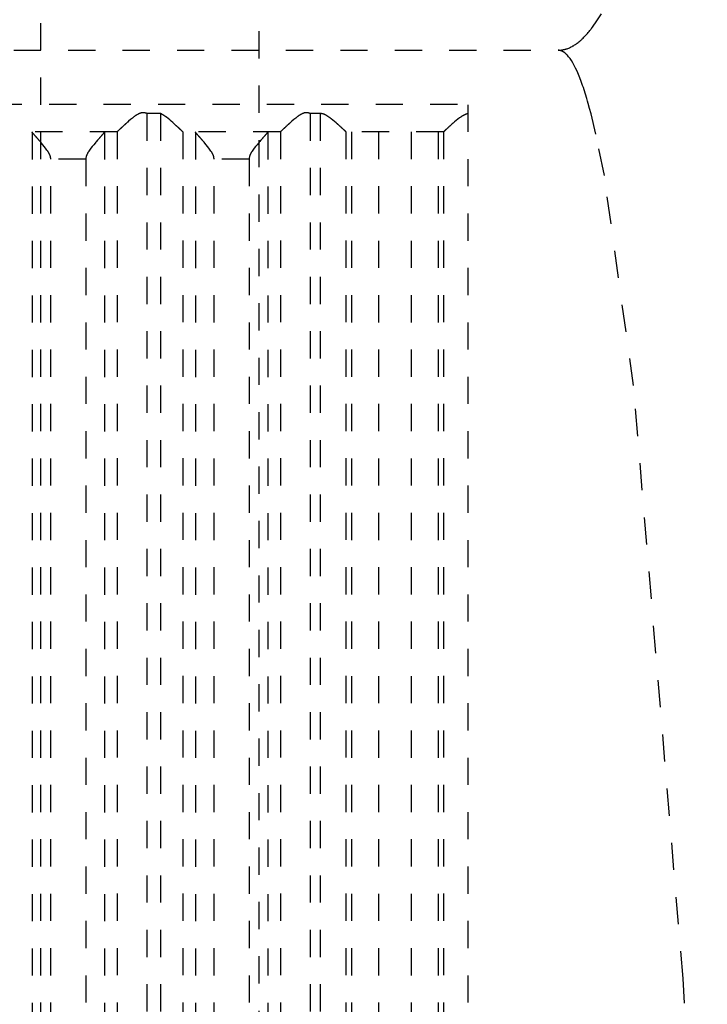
# Model space of a CAD drawing. Extents: x -70 to 70, y -1 to 596.
# Tile 8 of 13: x 7 to 32, y 216 to 253. Entities that reach past the tile are written whole.
import ezdxf

# ---------------------------------------------------------------- set-up
doc = ezdxf.new("R2010")
doc.units = 0
doc.linetypes.add('DASHED', pattern=[2, 1, -1])
doc.layers.add('AM_3', color=7, linetype='DASHED')

msp = doc.modelspace()

# ---------------------------------------------------------------- linework, layer by layer
at = {"layer": 'AM_3', "color": 6, "linetype": 'DASHED'}
for p, q in [((8, 167.5), (8, 394.5)), ((16, 394.2), (16, 134)), ((-27, 251.5), (27, 251.5)), ((-23.7, 249.517), (23.7, 249.517)), ((23.7, 202.5), (23.7, 249.517)), ((12.392, 249.174), (11.891, 249.174)), ((11.891, 249.174), (11.891, 202.5)), ((12.392, 249.174), (12.392, 202.5)), ((18.26, 249.174), (17.891, 249.174)), ((17.891, 249.174), (17.891, 202.5)), ((18.26, 249.174), (18.26, 202.5)), ((10.79, 248.5), (7.217, 248.5)), ((7.674, 248.49), (7.674, 202.51)), ((10.333, 248.49), (10.333, 202.51)), ((10.797, 248.503), (10.797, 202.5)), ((13.21, 248.503), (13.21, 202.5)), ((16.79, 248.5), (13.217, 248.5)), ((13.674, 248.49), (13.674, 202.51)), ((16.333, 248.49), (16.333, 202.51)), ((16.797, 248.503), (16.797, 202.5)), ((19.206, 248.503), (19.206, 202.5)), ((22.787, 248.5), (19.213, 248.5)), ((19.404, 248.5), (19.404, 202.5)), ((20.4, 248.5), (20.4, 202.5)), ((21.6, 248.5), (21.6, 202.5)), ((22.596, 248.5), (22.596, 202.5)), ((22.794, 248.503), (22.794, 202.5)), ((9.649, 247.5), (8.358, 247.5)), ((8.358, 203.5), (8.358, 247.5)), ((9.649, 247.5), (9.649, 203.5)), ((15.649, 247.5), (14.358, 247.5)), ((14.358, 203.5), (14.358, 247.5)), ((15.649, 247.5), (15.649, 203.5))]:
    msp.add_line(p, q, dxfattribs=at)
for points in [[(27, 251.5, 0), (27.016, 251.5, 0), (27.047, 251.501, 0), (27.078, 251.503, 0), (27.094, 251.505, 0), (27.109, 251.506, 0), (27.14, 251.51, 0), (27.172, 251.516, 0), (27.203, 251.522, 0), (27.234, 251.529, 0), (27.265, 251.537, 0), (27.281, 251.542, 0), (27.296, 251.547, 0), (27.328, 251.557, 0), (27.359, 251.568, 0), (27.39, 251.581, 0), (27.421, 251.594, 0), (27.452, 251.608, 0), (27.468, 251.616, 0), (27.484, 251.624, 0), (27.515, 251.64, 0), (27.546, 251.658, 0), (27.561, 251.667, 0), (27.577, 251.677, 0), (27.608, 251.696, 0), (27.639, 251.717, 0), (27.655, 251.727, 0), (27.671, 251.738, 0), (27.702, 251.761, 0), (27.733, 251.785, 0), (27.764, 251.81, 0), (27.795, 251.835, 0), (27.826, 251.862, 0), (27.842, 251.876, 0), (27.858, 251.89, 0), (27.889, 251.919, 0), (27.92, 251.949, 0), (27.951, 251.98, 0), (27.982, 252.012, 0), (28.013, 252.045, 0), (28.029, 252.062, 0), (28.045, 252.079, 0), (28.076, 252.114, 0), (28.107, 252.15, 0), (28.138, 252.187, 0), (28.169, 252.225, 0), (28.2, 252.264, 0), (28.216, 252.284, 0), (28.231, 252.305, 0), (28.263, 252.346, 0), (28.294, 252.388, 0), (28.403, 252.544, 0), (28.589, 252.841, 0)], [(32.483, 202.5, 0), (31.591, 217.389, 0), (29.774, 239.176, 0), (28.7, 246.892, 0), (28.391, 248.414, 0), (28.211, 249.162, 0), (28.16, 249.357, 0), (28.108, 249.543, 0), (28.083, 249.633, 0), (28.057, 249.721, 0), (28.005, 249.89, 0), (27.954, 250.051, 0), (27.928, 250.128, 0), (27.902, 250.203, 0), (27.851, 250.347, 0), (27.799, 250.483, 0), (27.774, 250.547, 0), (27.748, 250.61, 0), (27.696, 250.728, 0), (27.645, 250.838, 0), (27.593, 250.94, 0), (27.542, 251.033, 0), (27.49, 251.118, 0), (27.464, 251.157, 0), (27.438, 251.194, 0), (27.387, 251.262, 0), (27.357, 251.297, 0), (27.348, 251.307, 0), (27.34, 251.316, 0), (27.335, 251.321, 0), (27.331, 251.326, 0), (27.322, 251.335, 0), (27.314, 251.343, 0), (27.305, 251.352, 0), (27.297, 251.36, 0), (27.288, 251.368, 0), (27.284, 251.372, 0), (27.279, 251.376, 0), (27.271, 251.383, 0), (27.262, 251.391, 0), (27.254, 251.398, 0), (27.245, 251.404, 0), (27.236, 251.411, 0), (27.232, 251.414, 0), (27.228, 251.417, 0), (27.219, 251.424, 0), (27.211, 251.429, 0), (27.202, 251.435, 0), (27.193, 251.44, 0), (27.185, 251.446, 0), (27.181, 251.448, 0), (27.176, 251.451, 0), (27.168, 251.455, 0), (27.159, 251.46, 0), (27.155, 251.462, 0), (27.15, 251.464, 0), (27.142, 251.468, 0), (27.133, 251.472, 0), (27.129, 251.474, 0), (27.125, 251.475, 0), (27.116, 251.479, 0), (27.107, 251.482, 0), (27.099, 251.484, 0), (27.09, 251.487, 0), (27.082, 251.489, 0), (27.077, 251.49, 0), (27.073, 251.492, 0), (27.064, 251.493, 0), (27.056, 251.495, 0), (27.047, 251.496, 0), (27.039, 251.498, 0), (27.03, 251.499, 0), (27.026, 251.499, 0), (27.021, 251.499, 0), (27.013, 251.5, 0), (27.004, 251.5, 0), (27, 251.5, 0)], [(11.891, 249.174, 0), (11.884, 249.176, 0), (11.871, 249.182, 0), (11.857, 249.187, 0), (11.85, 249.189, 0), (11.843, 249.191, 0), (11.828, 249.195, 0), (11.814, 249.198, 0), (11.799, 249.201, 0), (11.783, 249.203, 0), (11.768, 249.204, 0), (11.76, 249.204, 0), (11.751, 249.204, 0), (11.735, 249.204, 0), (11.72, 249.202, 0), (11.705, 249.2, 0), (11.69, 249.198, 0), (11.675, 249.194, 0), (11.668, 249.192, 0), (11.661, 249.19, 0), (11.647, 249.186, 0), (11.633, 249.181, 0), (11.626, 249.178, 0), (11.619, 249.175, 0), (11.606, 249.17, 0), (11.592, 249.163, 0), (11.586, 249.16, 0), (11.579, 249.157, 0), (11.566, 249.15, 0), (11.553, 249.143, 0), (11.54, 249.136, 0), (11.527, 249.128, 0), (11.514, 249.12, 0), (11.508, 249.116, 0), (11.502, 249.112, 0), (11.489, 249.104, 0), (11.476, 249.096, 0), (11.464, 249.087, 0), (11.452, 249.078, 0), (11.439, 249.069, 0), (11.433, 249.065, 0), (11.427, 249.06, 0), (11.414, 249.051, 0), (11.402, 249.042, 0), (11.36, 249.009, 0), (11.288, 248.95, 0), (11.219, 248.891, 0), (11.186, 248.862, 0), (11.18, 248.857, 0), (11.17, 248.847, 0), (11.159, 248.838, 0), (11.154, 248.833, 0), (11.148, 248.828, 0), (11.138, 248.819, 0), (11.127, 248.81, 0), (11.117, 248.8, 0), (11.107, 248.791, 0), (11.097, 248.782, 0), (11.092, 248.777, 0), (11.087, 248.773, 0), (11.077, 248.764, 0), (11.068, 248.755, 0), (11.058, 248.747, 0), (11.048, 248.738, 0), (11.039, 248.729, 0), (11.034, 248.725, 0), (11.03, 248.72, 0), (11.02, 248.712, 0), (11.011, 248.703, 0), (11.002, 248.695, 0), (10.993, 248.687, 0), (10.984, 248.678, 0), (10.98, 248.674, 0), (10.975, 248.67, 0), (10.966, 248.662, 0), (10.958, 248.654, 0), (10.95, 248.646, 0), (10.941, 248.639, 0), (10.933, 248.631, 0), (10.929, 248.627, 0), (10.925, 248.624, 0), (10.918, 248.616, 0), (10.91, 248.609, 0), (10.903, 248.603, 0), (10.896, 248.596, 0), (10.889, 248.589, 0), (10.885, 248.586, 0), (10.882, 248.583, 0), (10.875, 248.577, 0), (10.869, 248.571, 0), (10.866, 248.568, 0), (10.863, 248.565, 0), (10.857, 248.56, 0), (10.851, 248.554, 0), (10.849, 248.552, 0), (10.846, 248.549, 0), (10.841, 248.544, 0), (10.836, 248.54, 0), (10.831, 248.535, 0), (10.827, 248.531, 0), (10.823, 248.527, 0), (10.821, 248.526, 0), (10.819, 248.524, 0), (10.815, 248.52, 0), (10.812, 248.517, 0), (10.809, 248.514, 0), (10.806, 248.512, 0), (10.803, 248.509, 0), (10.802, 248.508, 0), (10.801, 248.507, 0), (10.799, 248.505, 0), (10.797, 248.504, 0), (10.797, 248.503, 0)], [(13.21, 248.503, 0), (13.21, 248.504, 0), (13.208, 248.505, 0), (13.207, 248.506, 0), (13.206, 248.507, 0), (13.205, 248.508, 0), (13.203, 248.51, 0), (13.201, 248.512, 0), (13.199, 248.514, 0), (13.196, 248.516, 0), (13.193, 248.519, 0), (13.192, 248.52, 0), (13.191, 248.522, 0), (13.187, 248.524, 0), (13.184, 248.527, 0), (13.181, 248.531, 0), (13.177, 248.534, 0), (13.173, 248.537, 0), (13.172, 248.539, 0), (13.17, 248.541, 0), (13.165, 248.545, 0), (13.161, 248.549, 0), (13.159, 248.551, 0), (13.157, 248.553, 0), (13.152, 248.558, 0), (13.147, 248.562, 0), (13.145, 248.564, 0), (13.142, 248.567, 0), (13.137, 248.571, 0), (13.132, 248.576, 0), (13.127, 248.581, 0), (13.121, 248.586, 0), (13.116, 248.592, 0), (13.113, 248.594, 0), (13.11, 248.597, 0), (13.104, 248.603, 0), (13.098, 248.608, 0), (13.092, 248.614, 0), (13.085, 248.62, 0), (13.079, 248.626, 0), (13.076, 248.629, 0), (13.072, 248.632, 0), (13.066, 248.639, 0), (13.059, 248.645, 0), (13.052, 248.651, 0), (13.045, 248.658, 0), (13.038, 248.664, 0), (13.034, 248.668, 0), (13.031, 248.671, 0), (13.024, 248.678, 0), (13.016, 248.685, 0), (13.009, 248.691, 0), (13.001, 248.698, 0), (12.994, 248.705, 0), (12.99, 248.709, 0), (12.986, 248.712, 0), (12.978, 248.72, 0), (12.971, 248.727, 0), (12.943, 248.752, 0), (12.919, 248.774, 0), (12.894, 248.796, 0), (12.842, 248.843, 0), (12.788, 248.891, 0), (12.731, 248.94, 0), (12.673, 248.988, 0), (12.613, 249.036, 0), (12.582, 249.059, 0), (12.552, 249.081, 0), (12.516, 249.106, 0), (12.505, 249.112, 0), (12.495, 249.119, 0), (12.489, 249.122, 0), (12.484, 249.126, 0), (12.474, 249.132, 0), (12.463, 249.138, 0), (12.452, 249.144, 0), (12.442, 249.15, 0), (12.431, 249.156, 0), (12.425, 249.158, 0), (12.42, 249.161, 0), (12.409, 249.166, 0), (12.398, 249.171, 0), (12.392, 249.174, 0)], [(17.891, 249.174, 0), (17.884, 249.176, 0), (17.871, 249.182, 0), (17.857, 249.187, 0), (17.85, 249.189, 0), (17.843, 249.191, 0), (17.828, 249.195, 0), (17.814, 249.198, 0), (17.799, 249.201, 0), (17.783, 249.203, 0), (17.768, 249.204, 0), (17.76, 249.204, 0), (17.751, 249.204, 0), (17.735, 249.204, 0), (17.72, 249.202, 0), (17.705, 249.2, 0), (17.69, 249.198, 0), (17.675, 249.194, 0), (17.668, 249.192, 0), (17.661, 249.19, 0), (17.647, 249.186, 0), (17.633, 249.181, 0), (17.626, 249.178, 0), (17.619, 249.175, 0), (17.606, 249.17, 0), (17.592, 249.163, 0), (17.586, 249.16, 0), (17.579, 249.157, 0), (17.566, 249.15, 0), (17.553, 249.143, 0), (17.54, 249.136, 0), (17.527, 249.128, 0), (17.514, 249.12, 0), (17.508, 249.116, 0), (17.502, 249.112, 0), (17.489, 249.104, 0), (17.476, 249.096, 0), (17.464, 249.087, 0), (17.452, 249.078, 0), (17.439, 249.069, 0), (17.433, 249.065, 0), (17.427, 249.06, 0), (17.414, 249.051, 0), (17.402, 249.042, 0), (17.36, 249.009, 0), (17.288, 248.95, 0), (17.219, 248.891, 0), (17.186, 248.862, 0), (17.18, 248.857, 0), (17.17, 248.847, 0), (17.159, 248.838, 0), (17.154, 248.833, 0), (17.148, 248.828, 0), (17.138, 248.819, 0), (17.127, 248.81, 0), (17.117, 248.8, 0), (17.107, 248.791, 0), (17.097, 248.782, 0), (17.092, 248.777, 0), (17.087, 248.773, 0), (17.077, 248.764, 0), (17.068, 248.755, 0), (17.058, 248.747, 0), (17.048, 248.738, 0), (17.039, 248.729, 0), (17.034, 248.725, 0), (17.03, 248.72, 0), (17.02, 248.712, 0), (17.011, 248.703, 0), (17.002, 248.695, 0), (16.993, 248.687, 0), (16.984, 248.678, 0), (16.98, 248.674, 0), (16.975, 248.67, 0), (16.966, 248.662, 0), (16.958, 248.654, 0), (16.95, 248.646, 0), (16.941, 248.639, 0), (16.933, 248.631, 0), (16.929, 248.627, 0), (16.925, 248.624, 0), (16.918, 248.616, 0), (16.91, 248.609, 0), (16.903, 248.603, 0), (16.896, 248.596, 0), (16.889, 248.589, 0), (16.885, 248.586, 0), (16.882, 248.583, 0), (16.875, 248.577, 0), (16.869, 248.571, 0), (16.866, 248.568, 0), (16.863, 248.565, 0), (16.857, 248.56, 0), (16.851, 248.554, 0), (16.849, 248.552, 0), (16.846, 248.549, 0), (16.841, 248.544, 0), (16.836, 248.54, 0), (16.831, 248.535, 0), (16.827, 248.531, 0), (16.823, 248.527, 0), (16.821, 248.526, 0), (16.819, 248.524, 0), (16.815, 248.52, 0), (16.812, 248.517, 0), (16.809, 248.514, 0), (16.806, 248.512, 0), (16.803, 248.509, 0), (16.802, 248.508, 0), (16.801, 248.507, 0), (16.799, 248.505, 0), (16.797, 248.504, 0), (16.797, 248.503, 0)], [(19.206, 248.503, 0), (19.206, 248.504, 0), (19.204, 248.505, 0), (19.202, 248.507, 0), (19.202, 248.507, 0), (19.201, 248.508, 0), (19.198, 248.51, 0), (19.196, 248.513, 0), (19.193, 248.515, 0), (19.19, 248.518, 0), (19.187, 248.52, 0), (19.186, 248.522, 0), (19.184, 248.523, 0), (19.181, 248.527, 0), (19.177, 248.53, 0), (19.173, 248.534, 0), (19.169, 248.538, 0), (19.165, 248.542, 0), (19.162, 248.544, 0), (19.16, 248.546, 0), (19.155, 248.55, 0), (19.151, 248.555, 0), (19.148, 248.557, 0), (19.145, 248.559, 0), (19.14, 248.564, 0), (19.135, 248.569, 0), (19.132, 248.572, 0), (19.129, 248.575, 0), (19.123, 248.58, 0), (19.117, 248.586, 0), (19.111, 248.591, 0), (19.105, 248.597, 0), (19.098, 248.603, 0), (19.095, 248.606, 0), (19.092, 248.609, 0), (19.085, 248.616, 0), (19.078, 248.622, 0), (19.071, 248.629, 0), (19.063, 248.635, 0), (19.056, 248.642, 0), (19.052, 248.645, 0), (19.049, 248.649, 0), (19.041, 248.656, 0), (19.033, 248.663, 0), (19.025, 248.67, 0), (19.018, 248.677, 0), (19.009, 248.685, 0), (19.005, 248.688, 0), (19.001, 248.692, 0), (18.993, 248.7, 0), (18.985, 248.707, 0), (18.976, 248.715, 0), (18.968, 248.722, 0), (18.96, 248.73, 0), (18.955, 248.734, 0), (18.951, 248.738, 0), (18.942, 248.745, 0), (18.934, 248.753, 0), (18.925, 248.761, 0), (18.916, 248.769, 0), (18.907, 248.777, 0), (18.903, 248.781, 0), (18.898, 248.785, 0), (18.889, 248.793, 0), (18.88, 248.801, 0), (18.875, 248.805, 0), (18.847, 248.83, 0), (18.787, 248.881, 0), (18.725, 248.933, 0), (18.66, 248.985, 0), (18.621, 249.014, 0), (18.61, 249.022, 0), (18.599, 249.03, 0), (18.593, 249.034, 0), (18.588, 249.038, 0), (18.576, 249.046, 0), (18.565, 249.054, 0), (18.554, 249.061, 0), (18.542, 249.069, 0), (18.531, 249.076, 0), (18.525, 249.08, 0), (18.519, 249.084, 0), (18.508, 249.091, 0), (18.496, 249.098, 0), (18.49, 249.101, 0), (18.484, 249.104, 0), (18.473, 249.111, 0), (18.461, 249.117, 0), (18.455, 249.12, 0), (18.449, 249.123, 0), (18.437, 249.129, 0), (18.425, 249.135, 0), (18.412, 249.14, 0), (18.4, 249.145, 0), (18.387, 249.15, 0), (18.381, 249.152, 0), (18.375, 249.154, 0), (18.362, 249.158, 0), (18.349, 249.162, 0), (18.336, 249.165, 0), (18.323, 249.168, 0), (18.309, 249.17, 0), (18.302, 249.171, 0), (18.295, 249.172, 0), (18.281, 249.173, 0), (18.267, 249.174, 0), (18.26, 249.174, 0)], [(23.7, 249.171, 0), (23.693, 249.17, 0), (23.68, 249.168, 0), (23.667, 249.166, 0), (23.661, 249.164, 0), (23.654, 249.163, 0), (23.642, 249.159, 0), (23.629, 249.155, 0), (23.617, 249.151, 0), (23.605, 249.147, 0), (23.593, 249.142, 0), (23.587, 249.14, 0), (23.581, 249.137, 0), (23.569, 249.132, 0), (23.557, 249.126, 0), (23.545, 249.12, 0), (23.534, 249.114, 0), (23.522, 249.108, 0), (23.516, 249.105, 0), (23.511, 249.101, 0), (23.499, 249.095, 0), (23.488, 249.088, 0), (23.482, 249.085, 0), (23.477, 249.081, 0), (23.465, 249.074, 0), (23.454, 249.067, 0), (23.449, 249.063, 0), (23.443, 249.059, 0), (23.432, 249.052, 0), (23.421, 249.044, 0), (23.383, 249.017, 0), (23.319, 248.968, 0), (23.256, 248.917, 0), (23.196, 248.867, 0), (23.139, 248.818, 0), (23.112, 248.794, 0), (23.085, 248.77, 0), (23.055, 248.744, 0), (23.047, 248.736, 0), (23.039, 248.728, 0), (23.035, 248.725, 0), (23.031, 248.721, 0), (23.022, 248.714, 0), (23.014, 248.706, 0), (23.006, 248.699, 0), (22.998, 248.692, 0), (22.99, 248.684, 0), (22.986, 248.681, 0), (22.982, 248.677, 0), (22.975, 248.67, 0), (22.967, 248.663, 0), (22.96, 248.656, 0), (22.952, 248.65, 0), (22.945, 248.643, 0), (22.941, 248.64, 0), (22.938, 248.636, 0), (22.931, 248.63, 0), (22.924, 248.623, 0), (22.917, 248.617, 0), (22.91, 248.611, 0), (22.904, 248.605, 0), (22.9, 248.602, 0), (22.897, 248.599, 0), (22.891, 248.593, 0), (22.885, 248.588, 0), (22.879, 248.582, 0), (22.873, 248.577, 0), (22.868, 248.572, 0), (22.865, 248.569, 0), (22.862, 248.567, 0), (22.857, 248.562, 0), (22.852, 248.557, 0), (22.85, 248.555, 0), (22.847, 248.553, 0), (22.843, 248.548, 0), (22.838, 248.544, 0), (22.836, 248.542, 0), (22.834, 248.54, 0), (22.83, 248.536, 0), (22.826, 248.533, 0), (22.822, 248.529, 0), (22.818, 248.526, 0), (22.815, 248.523, 0), (22.813, 248.521, 0), (22.812, 248.52, 0), (22.809, 248.517, 0), (22.806, 248.515, 0), (22.804, 248.512, 0), (22.801, 248.51, 0), (22.799, 248.508, 0), (22.798, 248.507, 0), (22.797, 248.506, 0), (22.796, 248.505, 0), (22.794, 248.504, 0), (22.794, 248.503, 0)], [(7.674, 248.49, 0), (7.672, 248.493, 0), (7.668, 248.498, 0), (7.664, 248.5, 0), (7.662, 248.5, 0)], [(8.358, 247.5, 0), (8.358, 247.508, 0), (8.357, 247.522, 0), (8.356, 247.537, 0), (8.355, 247.544, 0), (8.354, 247.551, 0), (8.351, 247.565, 0), (8.349, 247.578, 0), (8.345, 247.592, 0), (8.342, 247.605, 0), (8.337, 247.617, 0), (8.335, 247.624, 0), (8.333, 247.63, 0), (8.328, 247.643, 0), (8.323, 247.655, 0), (8.318, 247.667, 0), (8.312, 247.679, 0), (8.306, 247.691, 0), (8.303, 247.697, 0), (8.3, 247.703, 0), (8.294, 247.715, 0), (8.288, 247.726, 0), (8.284, 247.732, 0), (8.281, 247.738, 0), (8.274, 247.75, 0), (8.267, 247.761, 0), (8.264, 247.767, 0), (8.26, 247.772, 0), (8.253, 247.784, 0), (8.246, 247.795, 0), (8.219, 247.834, 0), (8.171, 247.9, 0), (8.121, 247.965, 0), (8.069, 248.028, 0), (8.017, 248.09, 0), (7.992, 248.119, 0), (7.967, 248.149, 0), (7.938, 248.182, 0), (7.93, 248.191, 0), (7.922, 248.201, 0), (7.918, 248.205, 0), (7.914, 248.21, 0), (7.906, 248.219, 0), (7.898, 248.228, 0), (7.89, 248.237, 0), (7.883, 248.246, 0), (7.875, 248.254, 0), (7.871, 248.259, 0), (7.867, 248.263, 0), (7.86, 248.271, 0), (7.853, 248.28, 0), (7.845, 248.288, 0), (7.838, 248.296, 0), (7.831, 248.304, 0), (7.828, 248.308, 0), (7.824, 248.312, 0), (7.817, 248.32, 0), (7.811, 248.328, 0), (7.804, 248.335, 0), (7.797, 248.343, 0), (7.791, 248.35, 0), (7.788, 248.354, 0), (7.784, 248.357, 0), (7.778, 248.365, 0), (7.772, 248.372, 0), (7.766, 248.379, 0), (7.76, 248.386, 0), (7.754, 248.392, 0), (7.751, 248.396, 0), (7.749, 248.399, 0), (7.743, 248.405, 0), (7.738, 248.411, 0), (7.735, 248.414, 0), (7.732, 248.417, 0), (7.727, 248.423, 0), (7.723, 248.429, 0), (7.72, 248.432, 0), (7.718, 248.435, 0), (7.713, 248.44, 0), (7.709, 248.445, 0), (7.705, 248.45, 0), (7.701, 248.455, 0), (7.698, 248.459, 0), (7.696, 248.461, 0), (7.694, 248.463, 0), (7.691, 248.467, 0), (7.688, 248.471, 0), (7.685, 248.475, 0), (7.682, 248.478, 0), (7.68, 248.481, 0), (7.679, 248.483, 0), (7.678, 248.484, 0), (7.676, 248.487, 0), (7.675, 248.489, 0), (7.674, 248.49, 0)], [(10.333, 248.49, 0), (10.332, 248.489, 0), (10.331, 248.487, 0), (10.329, 248.484, 0), (10.328, 248.483, 0), (10.327, 248.481, 0), (10.325, 248.478, 0), (10.322, 248.475, 0), (10.319, 248.471, 0), (10.316, 248.467, 0), (10.313, 248.463, 0), (10.311, 248.461, 0), (10.309, 248.459, 0), (10.306, 248.455, 0), (10.302, 248.45, 0), (10.298, 248.445, 0), (10.294, 248.44, 0), (10.289, 248.435, 0), (10.287, 248.432, 0), (10.284, 248.429, 0), (10.28, 248.423, 0), (10.275, 248.417, 0), (10.272, 248.414, 0), (10.269, 248.411, 0), (10.264, 248.405, 0), (10.258, 248.399, 0), (10.256, 248.396, 0), (10.253, 248.392, 0), (10.247, 248.386, 0), (10.241, 248.379, 0), (10.235, 248.372, 0), (10.229, 248.365, 0), (10.223, 248.357, 0), (10.219, 248.354, 0), (10.216, 248.35, 0), (10.21, 248.343, 0), (10.203, 248.335, 0), (10.196, 248.328, 0), (10.19, 248.32, 0), (10.183, 248.312, 0), (10.179, 248.308, 0), (10.176, 248.304, 0), (10.169, 248.296, 0), (10.162, 248.288, 0), (10.154, 248.28, 0), (10.147, 248.271, 0), (10.14, 248.263, 0), (10.136, 248.259, 0), (10.132, 248.254, 0), (10.124, 248.246, 0), (10.117, 248.237, 0), (10.109, 248.228, 0), (10.101, 248.219, 0), (10.093, 248.21, 0), (10.089, 248.205, 0), (10.085, 248.201, 0), (10.077, 248.191, 0), (10.069, 248.182, 0), (10.04, 248.149, 0), (10.015, 248.119, 0), (9.99, 248.09, 0), (9.938, 248.028, 0), (9.886, 247.965, 0), (9.836, 247.9, 0), (9.788, 247.834, 0), (9.761, 247.795, 0), (9.754, 247.784, 0), (9.747, 247.772, 0), (9.743, 247.767, 0), (9.74, 247.761, 0), (9.733, 247.75, 0), (9.726, 247.738, 0), (9.723, 247.732, 0), (9.719, 247.726, 0), (9.713, 247.715, 0), (9.707, 247.703, 0), (9.704, 247.697, 0), (9.701, 247.691, 0), (9.695, 247.679, 0), (9.689, 247.667, 0), (9.684, 247.655, 0), (9.679, 247.643, 0), (9.674, 247.63, 0), (9.672, 247.624, 0), (9.67, 247.617, 0), (9.665, 247.605, 0), (9.662, 247.592, 0), (9.658, 247.578, 0), (9.656, 247.565, 0), (9.653, 247.551, 0), (9.652, 247.544, 0), (9.651, 247.537, 0), (9.65, 247.522, 0), (9.649, 247.508, 0), (9.649, 247.5, 0)], [(10.345, 248.5, 0), (10.343, 248.5, 0), (10.339, 248.498, 0), (10.335, 248.493, 0), (10.333, 248.49, 0)], [(10.797, 248.503, 0), (10.796, 248.502, 0), (10.793, 248.501, 0), (10.791, 248.5, 0), (10.79, 248.5, 0)], [(13.217, 248.5, 0), (13.216, 248.5, 0), (13.214, 248.501, 0), (13.211, 248.502, 0), (13.21, 248.503, 0)], [(13.674, 248.49, 0), (13.672, 248.493, 0), (13.668, 248.498, 0), (13.664, 248.5, 0), (13.662, 248.5, 0)], [(14.358, 247.5, 0), (14.358, 247.508, 0), (14.357, 247.522, 0), (14.356, 247.537, 0), (14.355, 247.544, 0), (14.354, 247.551, 0), (14.351, 247.565, 0), (14.349, 247.578, 0), (14.345, 247.592, 0), (14.342, 247.605, 0), (14.337, 247.617, 0), (14.335, 247.624, 0), (14.333, 247.63, 0), (14.328, 247.643, 0), (14.323, 247.655, 0), (14.318, 247.667, 0), (14.312, 247.679, 0), (14.306, 247.691, 0), (14.303, 247.697, 0), (14.3, 247.703, 0), (14.294, 247.715, 0), (14.288, 247.726, 0), (14.284, 247.732, 0), (14.281, 247.738, 0), (14.274, 247.75, 0), (14.267, 247.761, 0), (14.264, 247.767, 0), (14.26, 247.772, 0), (14.253, 247.784, 0), (14.246, 247.795, 0), (14.219, 247.834, 0), (14.171, 247.9, 0), (14.121, 247.965, 0), (14.069, 248.028, 0), (14.017, 248.09, 0), (13.992, 248.119, 0), (13.967, 248.149, 0), (13.938, 248.182, 0), (13.93, 248.191, 0), (13.922, 248.201, 0), (13.918, 248.205, 0), (13.914, 248.21, 0), (13.906, 248.219, 0), (13.898, 248.228, 0), (13.89, 248.237, 0), (13.883, 248.246, 0), (13.875, 248.254, 0), (13.871, 248.259, 0), (13.867, 248.263, 0), (13.86, 248.271, 0), (13.853, 248.28, 0), (13.845, 248.288, 0), (13.838, 248.296, 0), (13.831, 248.304, 0), (13.828, 248.308, 0), (13.824, 248.312, 0), (13.817, 248.32, 0), (13.811, 248.328, 0), (13.804, 248.335, 0), (13.797, 248.343, 0), (13.791, 248.35, 0), (13.788, 248.354, 0), (13.784, 248.357, 0), (13.778, 248.365, 0), (13.772, 248.372, 0), (13.766, 248.379, 0), (13.76, 248.386, 0), (13.754, 248.392, 0), (13.751, 248.396, 0), (13.749, 248.399, 0), (13.743, 248.405, 0), (13.738, 248.411, 0), (13.735, 248.414, 0), (13.732, 248.417, 0), (13.727, 248.423, 0), (13.723, 248.429, 0), (13.72, 248.432, 0), (13.718, 248.435, 0), (13.713, 248.44, 0), (13.709, 248.445, 0), (13.705, 248.45, 0), (13.701, 248.455, 0), (13.698, 248.459, 0), (13.696, 248.461, 0), (13.694, 248.463, 0), (13.691, 248.467, 0), (13.688, 248.471, 0), (13.685, 248.475, 0), (13.682, 248.478, 0), (13.68, 248.481, 0), (13.679, 248.483, 0), (13.678, 248.484, 0), (13.676, 248.487, 0), (13.675, 248.489, 0), (13.674, 248.49, 0)], [(16.333, 248.49, 0), (16.332, 248.489, 0), (16.331, 248.487, 0), (16.329, 248.484, 0), (16.328, 248.483, 0), (16.327, 248.481, 0), (16.325, 248.478, 0), (16.322, 248.475, 0), (16.319, 248.471, 0), (16.316, 248.467, 0), (16.313, 248.463, 0), (16.311, 248.461, 0), (16.309, 248.459, 0), (16.306, 248.455, 0), (16.302, 248.45, 0), (16.298, 248.445, 0), (16.294, 248.44, 0), (16.289, 248.435, 0), (16.287, 248.432, 0), (16.284, 248.429, 0), (16.28, 248.423, 0), (16.275, 248.417, 0), (16.272, 248.414, 0), (16.269, 248.411, 0), (16.264, 248.405, 0), (16.258, 248.399, 0), (16.256, 248.396, 0), (16.253, 248.392, 0), (16.247, 248.386, 0), (16.241, 248.379, 0), (16.235, 248.372, 0), (16.229, 248.365, 0), (16.223, 248.357, 0), (16.219, 248.354, 0), (16.216, 248.35, 0), (16.21, 248.343, 0), (16.203, 248.335, 0), (16.196, 248.328, 0), (16.19, 248.32, 0), (16.183, 248.312, 0), (16.179, 248.308, 0), (16.176, 248.304, 0), (16.169, 248.296, 0), (16.162, 248.288, 0), (16.154, 248.28, 0), (16.147, 248.271, 0), (16.14, 248.263, 0), (16.136, 248.259, 0), (16.132, 248.254, 0), (16.124, 248.246, 0), (16.117, 248.237, 0), (16.109, 248.228, 0), (16.101, 248.219, 0), (16.093, 248.21, 0), (16.089, 248.205, 0), (16.085, 248.201, 0), (16.077, 248.191, 0), (16.069, 248.182, 0), (16.04, 248.149, 0), (16.015, 248.119, 0), (15.99, 248.09, 0), (15.938, 248.028, 0), (15.886, 247.965, 0), (15.836, 247.9, 0), (15.788, 247.834, 0), (15.761, 247.795, 0), (15.754, 247.784, 0), (15.747, 247.772, 0), (15.743, 247.767, 0), (15.74, 247.761, 0), (15.733, 247.75, 0), (15.726, 247.738, 0), (15.723, 247.732, 0), (15.719, 247.726, 0), (15.713, 247.715, 0), (15.707, 247.703, 0), (15.704, 247.697, 0), (15.701, 247.691, 0), (15.695, 247.679, 0), (15.689, 247.667, 0), (15.684, 247.655, 0), (15.679, 247.643, 0), (15.674, 247.63, 0), (15.672, 247.624, 0), (15.67, 247.617, 0), (15.665, 247.605, 0), (15.662, 247.592, 0), (15.658, 247.578, 0), (15.656, 247.565, 0), (15.653, 247.551, 0), (15.652, 247.544, 0), (15.651, 247.537, 0), (15.65, 247.522, 0), (15.649, 247.508, 0), (15.649, 247.5, 0)], [(16.345, 248.5, 0), (16.343, 248.5, 0), (16.339, 248.498, 0), (16.335, 248.493, 0), (16.333, 248.49, 0)], [(16.797, 248.503, 0), (16.796, 248.502, 0), (16.793, 248.501, 0), (16.791, 248.5, 0), (16.79, 248.5, 0)], [(19.213, 248.5, 0), (19.212, 248.5, 0), (19.21, 248.501, 0), (19.208, 248.502, 0), (19.206, 248.503, 0)], [(22.794, 248.503, 0), (22.792, 248.502, 0), (22.79, 248.501, 0), (22.788, 248.5, 0), (22.787, 248.5, 0)]]:
    msp.add_polyline3d(points, dxfattribs=at)

doc.saveas('drawing.dxf')
